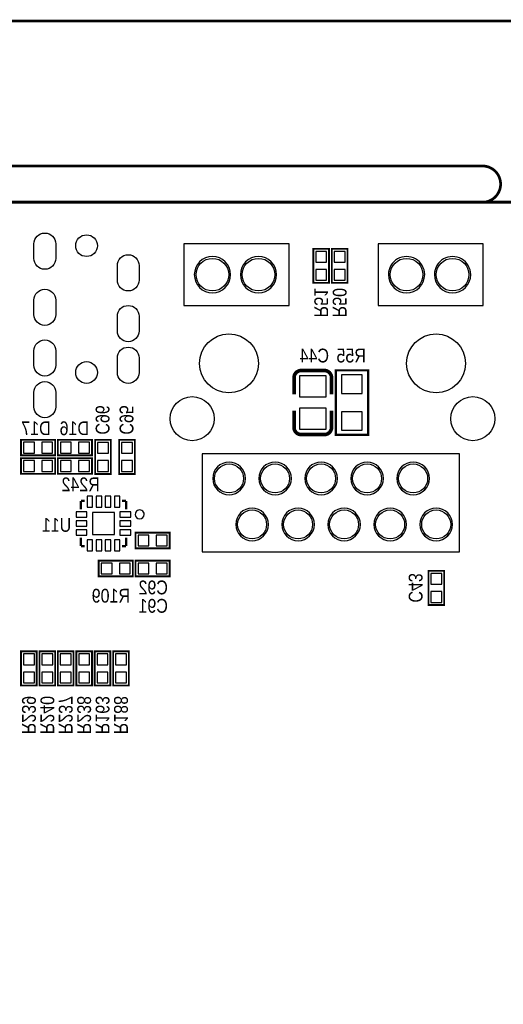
# Model space of a CAD drawing. Extents: x 0 to 176, y -10 to 100.
# Tile 4 of 6: x 45 to 72, y 46 to 100. Entities that reach past the tile are written whole.
import ezdxf
from ezdxf.enums import TextEntityAlignment as Align

# ---------------------------------------------------------------- set-up
doc = ezdxf.new("R2010")
doc.units = 0
doc.layers.add('DXF', color=140, linetype='CONTINUOUS')

msp = doc.modelspace()

# ---------------------------------------------------------------- linework, layer by layer
at = {"layer": 'DXF'}
for points, const_width in [([(2.999994, 90.000099, 0.999992), (2.999994, 92.000095), (0, 92.000095), (0, 98.476079, -0.414214), (1.524, 100.000079), (148.476005, 100.000079, -0.414214), (150.000005, 98.476079), (150.000005, 92.000095)], 0.1524), ([(2.999994, 0), (147.000011, 0, 0.41421), (150.000005, 2.999994), (150.000005, 87.000105, 0.414209), (147.000011, 90.000099), (2.999994, 90.000099, 0.414212), (0, 87.000105), (0, 2.999994, 0.414214), (2.999994, 0)], 0.1524), ([(60.601911, 79.390265), (60.601911, 80.310279, -0.414375), (61.00191, 80.710075)], 0.199898), ([(61.00191, 80.710075), (62.27191, 80.710278, -0.414201), (62.672011, 80.310279)], 0.199898), ([(62.672011, 78.490089), (62.672011, 77.570076, -0.414201), (62.27191, 77.170077)], 0.199898), ([(62.27191, 77.170077), (61.00191, 77.170077, -0.414176), (60.601911, 77.570076)], 0.199898)]:
    msp.add_lwpolyline(points, format="xyb", dxfattribs=dict(at, const_width=const_width))
msp.add_lwpolyline([(10.999978, 90.000099, 0.150012, 0.150012, -0.899993), (10.999978, 92.000095, 0.1524, 0.1524, 0), (71.00001, 92.000095, 0.150012, 0.150012, -0.999992), (71.00001, 90.000099, 0.150012, 0.150012, 0)], format="xyseb", dxfattribs=at)
for points in [[(0, 2.999994), (0, 87.000105, -0.414212), (2.999994, 90.000099), (147.000011, 90.000099, -0.414209), (150.000005, 87.000105), (150.000005, 2.999994, -0.41421), (147.000011, 0), (2.999994, 0, -0.414214)], [(46.253857, 86.900029), (46.253857, 87.700129, -1), (47.453753, 87.700129), (47.453753, 86.900029, -1)], [(50.853848, 85.700133), (50.853848, 86.500233, -1), (52.053744, 86.500233), (52.053744, 85.700133, -1)], [(57.100191, 86.000361, 1), (55.100209, 86.000375, 1)], [(59.640191, 86.000361, 1), (57.640209, 86.000375, 1)], [(67.810405, 86.000361, 1), (65.810395, 86.000375, 1)], [(70.350405, 86.000361, 1), (68.350395, 86.000375, 1)], [(46.253857, 83.800239), (46.253857, 84.600339, -1), (47.453753, 84.600339), (47.453753, 83.800239, -1)], [(50.853848, 82.900037), (50.853848, 83.700137, -1), (52.053744, 83.700137), (52.053744, 82.900037, -1)], [(46.253857, 81.000143), (46.253857, 81.800243, -1), (47.453753, 81.800243), (47.453753, 81.000143, -1)], [(50.853848, 80.600042), (50.853848, 81.400142, -1), (52.053744, 81.400142), (52.053744, 80.600042, -1)], [(46.253857, 78.700147), (46.253857, 79.500247, -1), (47.453753, 79.500247), (47.453753, 78.700147, -1)], [(57.915302, 74.750168, 1), (56.115498, 74.750168, 1)], [(60.455302, 74.750168, 1), (58.655498, 74.750168, 1)], [(62.995302, 74.750168, 1), (61.195498, 74.750168, 1)], [(65.535302, 74.750168, 1), (63.735498, 74.750168, 1)], [(68.075302, 74.750168, 1), (66.275498, 74.750168, 1)], [(52.338707, 72.762999, 1), (51.838893, 72.763001, 1)], [(59.185302, 72.210168, 1), (57.385498, 72.210168, 1)], [(61.725302, 72.210168, 1), (59.925498, 72.210168, 1)], [(64.265302, 72.210168, 1), (62.465498, 72.210168, 1)], [(66.805302, 72.210168, 1), (65.005498, 72.210168, 1)], [(69.345302, 72.210168, 1), (67.545498, 72.210168, 1)]]:
    msp.add_lwpolyline(points, format="xyb", close=True, dxfattribs=at)
for points in [[(54.525393, 87.700104), (54.525393, 84.300111), (60.325305, 84.300111), (60.325305, 87.700104)], [(65.235607, 87.700104), (65.235607, 84.300111), (71.035393, 84.300111), (71.035393, 87.700104)], [(61.803305, 86.687203), (62.402695, 86.687203), (62.402695, 87.286592), (61.803305, 87.286592)], [(62.819305, 86.687203), (63.418695, 86.687203), (63.418695, 87.286592), (62.819305, 87.286592)], [(61.803305, 85.687408), (62.402695, 85.687408), (62.402695, 86.286797), (61.803305, 86.286797)], [(62.819305, 85.687408), (63.418695, 85.687408), (63.418695, 86.286797), (62.819305, 86.286797)], [(63.22441, 79.448177), (64.36741, 79.448177), (64.36741, 80.464177), (63.22441, 80.464177)], [(60.901961, 79.250172), (62.371859, 79.250172), (62.371859, 80.410164), (60.901961, 80.410164)], [(60.901961, 77.470191), (62.371859, 77.470191), (62.371859, 78.630183), (60.901961, 78.630183)], [(63.22441, 77.416177), (64.36741, 77.416177), (64.36741, 78.432177), (63.22441, 78.432177)], [(45.682408, 76.753695), (45.682408, 76.154305), (46.281797, 76.154305), (46.281797, 76.753695)], [(46.682203, 76.753695), (46.682203, 76.154305), (47.281592, 76.154305), (47.281592, 76.753695)], [(48.313797, 76.154305), (48.313797, 76.753695), (47.714408, 76.753695), (47.714408, 76.154305)], [(49.313592, 76.154305), (49.313592, 76.753695), (48.714203, 76.753695), (48.714203, 76.154305)], [(49.763705, 76.1381), (50.363095, 76.1381), (50.363095, 76.737489), (49.763705, 76.737489)], [(51.084505, 76.1381), (51.683895, 76.1381), (51.683895, 76.737489), (51.084505, 76.737489)], [(46.281797, 75.138305), (46.281797, 75.737695), (45.682408, 75.737695), (45.682408, 75.138305)], [(47.281592, 75.138305), (47.281592, 75.737695), (46.682203, 75.737695), (46.682203, 75.138305)], [(47.714408, 75.737695), (47.714408, 75.138305), (48.313797, 75.138305), (48.313797, 75.737695)], [(48.714203, 75.737695), (48.714203, 75.138305), (49.313592, 75.138305), (49.313592, 75.737695)], [(49.763705, 75.138305), (50.363095, 75.138305), (50.363095, 75.737695), (49.763705, 75.737695)], [(51.084505, 75.138305), (51.683895, 75.138305), (51.683895, 75.737695), (51.084505, 75.737695)], [(55.525391, 76.100203), (55.525391, 70.700113), (69.725311, 70.700113), (69.725311, 76.100203)], [(49.488725, 73.173158), (49.488725, 73.773055), (49.188726, 73.773055), (49.188726, 73.173158)], [(49.988902, 73.173158), (49.988902, 73.773055), (49.688902, 73.773055), (49.688902, 73.173158)], [(50.488723, 73.173158), (50.488723, 73.773055), (50.188724, 73.773055), (50.188724, 73.173158)], [(50.9889, 73.173158), (50.9889, 73.773055), (50.6889, 73.773055), (50.6889, 73.173158)], [(49.178642, 72.613088), (49.178642, 72.913088), (48.578745, 72.913088), (48.578745, 72.613088)], [(50.688748, 71.663052), (50.688748, 72.862948), (49.488852, 72.862948), (49.488852, 71.663052)], [(51.598855, 72.613088), (51.598855, 72.913088), (50.998958, 72.913088), (50.998958, 72.613088)], [(49.178642, 72.112988), (49.178642, 72.412987), (48.578745, 72.412987), (48.578745, 72.112988)], [(51.598855, 72.112988), (51.598855, 72.412987), (50.998958, 72.412987), (50.998958, 72.112988)], [(49.178642, 71.612887), (49.178642, 71.912886), (48.578745, 71.912886), (48.578745, 71.612887)], [(51.598855, 71.612887), (51.598855, 71.912886), (50.998958, 71.912886), (50.998958, 71.612887)], [(49.488725, 70.752945), (49.488725, 71.352842), (49.188726, 71.352842), (49.188726, 70.752945)], [(49.988902, 70.752945), (49.988902, 71.352842), (49.688902, 71.352842), (49.688902, 70.752945)], [(50.488723, 70.752945), (50.488723, 71.352842), (50.188724, 71.352842), (50.188724, 70.752945)], [(50.9889, 70.752945), (50.9889, 71.352842), (50.6889, 71.352842), (50.6889, 70.752945)], [(51.99921, 71.622895), (51.99921, 71.023505), (52.598599, 71.023505), (52.598599, 71.622895)], [(52.999005, 71.622895), (52.999005, 71.023505), (53.598394, 71.023505), (53.598394, 71.622895)], [(50.566599, 69.47535), (50.566599, 70.074739), (49.96721, 70.074739), (49.96721, 69.47535)], [(51.566394, 69.47535), (51.566394, 70.074739), (50.967005, 70.074739), (50.967005, 69.47535)], [(51.99921, 70.074739), (51.99921, 69.47535), (52.598599, 69.47535), (52.598599, 70.074739)], [(52.999005, 70.074739), (52.999005, 69.47535), (53.598394, 69.47535), (53.598394, 70.074739)], [(68.752695, 69.506592), (68.153305, 69.506592), (68.153305, 68.907203), (68.752695, 68.907203)], [(68.752695, 68.506797), (68.153305, 68.506797), (68.153305, 67.907408), (68.752695, 67.907408)], [(46.273695, 65.061592), (45.674305, 65.061592), (45.674305, 64.462203), (46.273695, 64.462203)], [(47.289695, 65.061592), (46.690305, 65.061592), (46.690305, 64.462203), (47.289695, 64.462203)], [(48.305695, 65.061592), (47.706305, 65.061592), (47.706305, 64.462203), (48.305695, 64.462203)], [(49.321695, 65.061592), (48.722305, 65.061592), (48.722305, 64.462203), (49.321695, 64.462203)], [(50.337695, 65.061592), (49.738305, 65.061592), (49.738305, 64.462203), (50.337695, 64.462203)], [(51.353695, 65.061592), (50.754305, 65.061592), (50.754305, 64.462203), (51.353695, 64.462203)], [(46.273695, 64.061797), (45.674305, 64.061797), (45.674305, 63.462408), (46.273695, 63.462408)], [(47.289695, 64.061797), (46.690305, 64.061797), (46.690305, 63.462408), (47.289695, 63.462408)], [(48.305695, 64.061797), (47.706305, 64.061797), (47.706305, 63.462408), (48.305695, 63.462408)], [(49.321695, 64.061797), (48.722305, 64.061797), (48.722305, 63.462408), (49.321695, 63.462408)], [(50.337695, 64.061797), (49.738305, 64.061797), (49.738305, 63.462408), (50.337695, 63.462408)], [(51.353695, 64.061797), (50.754305, 64.061797), (50.754305, 63.462408), (51.353695, 63.462408)]]:
    msp.add_lwpolyline(points, close=True, dxfattribs=at)
for points, const_width in [([(62.5348, 85.5472), (62.5348, 87.4268), (61.6712, 87.4268), (61.6712, 85.5472), (62.5348, 85.5472)], 0.1016), ([(63.5508, 85.5472), (63.5508, 87.4268), (62.6872, 87.4268), (62.6872, 85.5472), (63.5508, 85.5472)], 0.1016), ([(64.68491, 77.162177), (64.68491, 80.718177), (62.90691, 80.718177), (62.90691, 77.162177), (64.68491, 77.162177)], 0.127), ([(62.672011, 80.310279), (62.672011, 79.390265)], 0.199898), ([(60.601911, 77.570076), (60.601911, 78.490089)], 0.199898), ([(45.5422, 76.0222), (47.4218, 76.0222), (47.4218, 76.8858), (45.5422, 76.8858), (45.5422, 76.0222)], 0.1016), ([(49.4538, 76.8858), (47.5742, 76.8858), (47.5742, 76.0222), (49.4538, 76.0222), (49.4538, 76.8858)], 0.1016), ([(50.4952, 74.998097), (50.4952, 76.877697), (49.6316, 76.877697), (49.6316, 74.998097), (50.4952, 74.998097)], 0.1016), ([(51.816, 74.998097), (51.816, 76.877697), (50.9524, 76.877697), (50.9524, 74.998097), (51.816, 74.998097)], 0.1016), ([(47.4218, 75.8698), (45.5422, 75.8698), (45.5422, 75.0062), (47.4218, 75.0062), (47.4218, 75.8698)], 0.1016), ([(47.5742, 75.0062), (49.4538, 75.0062), (49.4538, 75.8698), (47.5742, 75.8698), (47.5742, 75.0062)], 0.1016), ([(48.838891, 73.512909), (49.054995, 73.512909)], 0.127), ([(48.838891, 73.512909), (48.838891, 73.052407)], 0.127), ([(51.338709, 73.512909), (51.105105, 73.512909)], 0.127), ([(51.338709, 73.512909), (51.338709, 73.052407)], 0.127), ([(51.859002, 70.8914), (53.738602, 70.8914), (53.738602, 71.755), (51.859002, 71.755), (51.859002, 70.8914)], 0.1016), ([(48.838891, 71.013091), (48.838891, 71.486293)], 0.127), ([(51.338709, 71.013091), (51.338709, 71.486293)], 0.127), ([(48.838891, 71.013091), (49.054995, 71.013091)], 0.127), ([(51.338709, 71.013091), (51.105105, 71.013091)], 0.127), ([(51.706602, 70.206845), (49.827002, 70.206845), (49.827002, 69.343245), (51.706602, 69.343245), (51.706602, 70.206845)], 0.1016), ([(51.859002, 69.343245), (53.738602, 69.343245), (53.738602, 70.206845), (51.859002, 70.206845), (51.859002, 69.343245)], 0.1016), ([(68.0212, 69.6468), (68.0212, 67.7672), (68.8848, 67.7672), (68.8848, 69.6468), (68.0212, 69.6468)], 0.1016), ([(45.5422, 65.2018), (45.5422, 63.3222), (46.4058, 63.3222), (46.4058, 65.2018), (45.5422, 65.2018)], 0.1016), ([(46.5582, 65.2018), (46.5582, 63.3222), (47.4218, 63.3222), (47.4218, 65.2018), (46.5582, 65.2018)], 0.1016), ([(47.5742, 65.2018), (47.5742, 63.3222), (48.4378, 63.3222), (48.4378, 65.2018), (47.5742, 65.2018)], 0.1016), ([(48.5902, 65.2018), (48.5902, 63.3222), (49.4538, 63.3222), (49.4538, 65.2018), (48.5902, 65.2018)], 0.1016), ([(49.6062, 65.2018), (49.6062, 63.3222), (50.4698, 63.3222), (50.4698, 65.2018), (49.6062, 65.2018)], 0.1016), ([(50.6222, 65.2018), (50.6222, 63.3222), (51.4858, 63.3222), (51.4858, 65.2018), (50.6222, 65.2018)], 0.1016)]:
    msp.add_lwpolyline(points, dxfattribs=dict(at, const_width=const_width))
for centre, radius in [((49.153801, 87.600282), 0.599948), ((56.100193, 86.000387), 0.900049), ((58.640193, 86.000387), 0.900049), ((66.810407, 86.000387), 0.900049), ((69.350407, 86.000387), 0.900049), ((57.0103, 81.100193), 1.624952), ((68.4403, 81.100193), 1.624952), ((49.153801, 80.600093), 0.599948), ((54.980307, 78.050187), 1.214996), ((70.470293, 78.050187), 1.214996), ((57.015405, 74.750193), 0.799948), ((59.555405, 74.750193), 0.799948), ((62.095405, 74.750193), 0.799948), ((64.635405, 74.750193), 0.799948), ((67.175405, 74.750193), 0.799948), ((58.285405, 72.210193), 0.799948), ((60.825405, 72.210193), 0.799948), ((63.365405, 72.210193), 0.799948), ((65.905405, 72.210193), 0.799948), ((68.445405, 72.210193), 0.799948)]:
    msp.add_circle(centre, radius, dxfattribs=at)

# ---------------------------------------------------------------- texts
at = {"layer": 'DXF', "text_generation_flag": 2, "width": 0.866667}
for s, p in [('R51', (61.722, 84.455)), ('R50', (62.738, 84.455)), ('C96', (49.657, 77.978)), ('C95', (50.9778, 77.978)), ('C43', (66.929, 68.707))]:
    msp.add_text(s, height=0.762, rotation=270, dxfattribs=at).set_placement(p, align=Align.CENTER)
for s, p in [('C44', (61.722, 81.153)), ('R55', (63.754, 81.153)), ('D17', (46.363103, 77.1398)), ('D16', (48.480497, 77.1398)), ('U11', (47.498, 71.8058)), ('C92', (52.832, 68.3514)), ('R109', (50.4952, 67.8942)), ('C91', (52.832, 67.3354))]:
    msp.add_text(s, height=0.762, dxfattribs=at).set_placement(p, align=Align.CENTER)
msp.add_text('R242', height=0.762, dxfattribs=at).set_placement((49.8856, 74.041))
for s, p in [('R239', (45.593, 60.6298)), ('R240', (46.609, 60.6298)), ('R237', (47.625, 60.6298)), ('R238', (48.641, 60.6298)), ('R163', (49.657, 60.6298)), ('R188', (50.673, 60.6298))]:
    msp.add_text(s, height=0.762, rotation=270, dxfattribs=at).set_placement(p)

doc.saveas('drawing.dxf')
